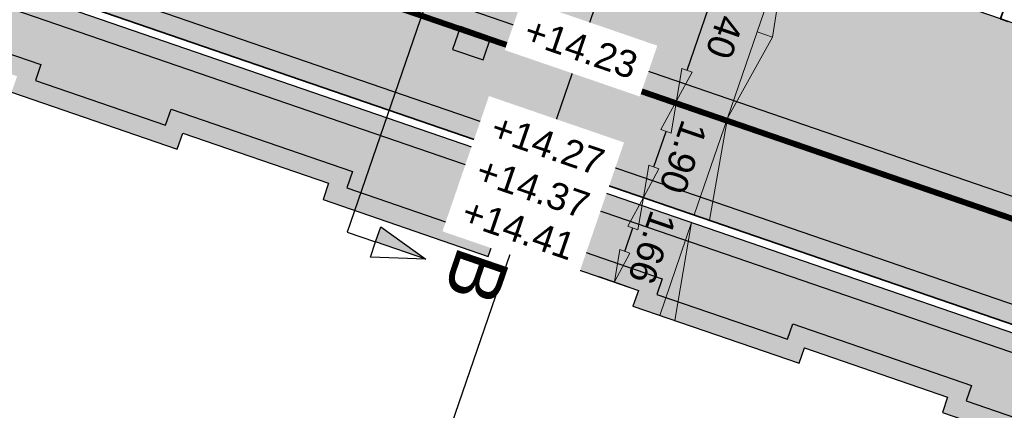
# Model space of a CAD drawing. Header units: metres. Extents: x 131295 to 132236, y 397710 to 398702.
# Tile 56 of 127: x 131425 to 131443, y 398034 to 398041. Entities that reach past the tile are written whole.
import ezdxf
from ezdxf.enums import TextEntityAlignment as Align

# ---------------------------------------------------------------- set-up
doc = ezdxf.new("R2010")
doc.units = ezdxf.units.M
doc.linetypes.add('AL-MATERIAALS', pattern=[2, 1, -1])
doc.linetypes.add('MA-1-3', pattern=[4, 1, -3])
doc.layers.get('Defpoints').update_dxf_attribs({"color": 128})
for name, color, linetype, lineweight in [('N-D-dwarsprofiel situatie @ 0.2', 7, 'Continuous', 25), ('N-IE-markering 1 - 3 streep 0.10', 255, 'MA-1-3', 18), ('N-KO-inritperronband 130-150x250mm', 3, 'Continuous', 35), ('N-KO-trottoirband 130-150x250mm', 3, 'Continuous', 35), ('N-KO-trottoirband achterkant', 8, 'Continuous', 5), ('N-RI-straatkolk', 7, 'Continuous', 25), ('N-VH-afschotrichting @ 0.2', 250, 'Continuous', 18), ("N-VH-arcering 'MAT' grijs 254", 254, 'Continuous', 18), ('X-AL-maatvoering', 1, 'Continuous', 18), ('X-AL-materiaalscheiding', 1, 'AL-MATERIAALS', 18), ('X-AL-planhoogte', 190, 'Continuous', 25)]:
    doc.layers.add(name, color=color, linetype=linetype, lineweight=lineweight)
doc.layers.add("N-VH-arcering 'MAT' kleur 1 (heiderood)", color=7, linetype='Continuous', lineweight=18, true_color=0xd98c8c)
doc.layers.add("N-VH-arcering 'MAT' kleur 5 (roodbruin)", color=7, linetype='Continuous', lineweight=18, true_color=0xc5a6a0)
for name, color, linetype, plot in [('X-AL-contourlijnen', 30, 'Continuous', False), ('X-AL-hulplijn bandenlijnnummers', 30, 'Continuous', False), ('X-AL-hulplijn hoogtetekst', 190, 'Continuous', False)]:
    doc.layers.add(name, color=color, linetype=linetype, plot=plot)
doc.styles.add('CS Annotative', font='arial.ttf')
doc.dimstyles.new('CS Annotative', dxfattribs={"dimtxt": 2.5, "dimasz": 3, "dimexe": 0.18, "dimexo": 0.0625, "dimgap": 1, "dimtad": 1, "dimzin": 0, "dimdsep": 46, "dimtxsty": 'CS Annotative', "dimblk": 'CS Dimensionpijl', "dimcen": 0, "dimse1": 1, "dimse2": 1, "dimclrd": 256, "dimclre": 256, "dimclrt": 2, "dimadec": 0, "dimazin": 0, "dimtm": 1e-09, "dimtfac": 1, "dimtofl": 0, "dimtmove": 1, "dimatfit": 3, "dimfxl": 1, "dimtfillclr": 256, "dimtolj": 1, "dimtzin": 0, "dimarcsym": 0})

# ---------------------------------------------------------------- blocks, each defined once
blk = doc.blocks.new('*U145')
blk.add_lwpolyline([(-2.178144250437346, -1.602556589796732), (0.6415352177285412, -2.626962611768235), (1.409839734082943, -0.5122030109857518), (-1.409839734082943, 0.5122030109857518)], close=True)
blk.add_solid([(-2.178144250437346, -1.602556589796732), (-1.409839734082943, 0.5122030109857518), (-2.178144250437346, -1.602556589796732), (0.6415352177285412, -2.626962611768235)])
blk = doc.blocks.new('CS Dimensionpijl')
h = blk.add_hatch(color=256)
h.dxf.hatch_style = 1
h.paths.add_polyline_path([(-1, -0.1666666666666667), (0, 0), (-1, 0.1666666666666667)])
at = {"flags": 128}
blk.add_lwpolyline([(0, 0.5), (0, -0.5)], dxfattribs=at)
blk.add_lwpolyline([(-1, -0.1666666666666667), (0, 0), (-1, 0.1666666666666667)], close=True, dxfattribs=at)
blk = doc.blocks.new('*D344')
at = {"layer": 'Defpoints', "color": 0, "transparency": 16777216}
for p in [(131434.7306351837, 398038.2658473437), (131436.622054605, 398037.6158222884), (131434.1911880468, 398036.6961835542)]:
    blk.add_point(p, dxfattribs=at)
at = {"layer": 'X-AL-maatvoering', "lineweight": -2, "transparency": 16777216}
blk.add_line((131436.2776149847, 398036.6135843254), (131436.4270470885, 398037.0483964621), dxfattribs=at)
at = {"layer": 'X-AL-maatvoering', "lineweight": -2, "transparency": 16777216, "xscale": 0.6000000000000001, "yscale": 0.6000000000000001, "zscale": 0.6000000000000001}
for p, rotation in [((131436.622054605, 398037.6158222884), 71.03366602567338), ((131436.0826074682, 398036.046158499), 251.0336660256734)]:
    blk.add_blockref('CS Dimensionpijl', p, dxfattribs=dict(at, rotation=rotation))
at = {"layer": 'X-AL-maatvoering', "color": 2, "transparency": 16777216, "insert": (131436.782899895, 398036.6830165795), "char_height": 0.5, "attachment_point": 5, "rotation": 251.03366602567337, "style": 'CS Annotative'}
blk.add_mtext('\\A1;1.66', dxfattribs=at)
blk = doc.blocks.new('*D345')
at = {"layer": 'Defpoints', "color": 0, "transparency": 16777216}
for p in [(131437.2395778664, 398039.4126691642), (131437.2395792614, 398039.4126686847), (131434.7306351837, 398038.2658473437)]:
    blk.add_point(p, dxfattribs=at)
at = {"layer": 'X-AL-maatvoering', "lineweight": -2, "transparency": 16777216}
blk.add_line((131436.8170621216, 398038.1832481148), (131437.0445703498, 398038.8452433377), dxfattribs=at)
at = {"layer": 'X-AL-maatvoering', "lineweight": -2, "transparency": 16777216, "xscale": 0.6000000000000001, "yscale": 0.6000000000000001, "zscale": 0.6000000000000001}
for p, rotation in [((131437.2395778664, 398039.4126691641), 71.03366602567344), ((131436.622054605, 398037.6158222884), 251.0336660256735)]:
    blk.add_blockref('CS Dimensionpijl', p, dxfattribs=dict(at, rotation=rotation))
at = {"layer": 'X-AL-maatvoering', "color": 2, "transparency": 16777216, "insert": (131437.3613850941, 398038.3662719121), "char_height": 0.5, "attachment_point": 5, "rotation": 251.03366602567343, "style": 'CS Annotative'}
blk.add_mtext('\\A1;1.90', dxfattribs=at)
blk = doc.blocks.new('*D346')
at = {"layer": 'Defpoints', "color": 0, "transparency": 16777216}
for p in [(131438.3446278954, 398042.6281038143), (131438.3446278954, 398042.6281038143), (131437.2395792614, 398039.4126686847)]:
    blk.add_point(p, dxfattribs=at)
at = {"layer": 'X-AL-maatvoering', "lineweight": -2, "transparency": 16777216}
blk.add_line((131437.434585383, 398039.9800949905), (131438.1496203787, 398042.060677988), dxfattribs=at)
at = {"layer": 'X-AL-maatvoering', "lineweight": -2, "transparency": 16777216, "xscale": 0.6000000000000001, "yscale": 0.6000000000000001, "zscale": 0.6000000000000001}
for p, rotation in [((131438.3446278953, 398042.6281038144), 71.03366602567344), ((131437.2395778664, 398039.4126691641), 251.0336660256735)]:
    blk.add_blockref('CS Dimensionpijl', p, dxfattribs=dict(at, rotation=rotation))
at = {"layer": 'X-AL-maatvoering', "color": 2, "transparency": 16777216, "insert": (131438.2228330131, 398040.87235725), "char_height": 0.5, "attachment_point": 5, "rotation": 251.03366602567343, "style": 'CS Annotative'}
blk.add_mtext('\\A1;3.40', dxfattribs=at)
blk = doc.blocks.new('*U432')
at = {"ltscale": 0.2}
h = blk.add_hatch(color=256, dxfattribs=at)
h.dxf.hatch_style = 1
h.paths.add_polyline_path([(0, 0), (-2.96496574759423, -8.627350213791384), (-1.54640118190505, -9.11486900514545)])
blk.add_lwpolyline([(0, 0), (-2.96496574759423, -8.627350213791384), (-1.54640118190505, -9.11486900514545)], close=True, dxfattribs=at)
blk = doc.blocks.new('*U433')
at = {"ltscale": 0.2}
h = blk.add_hatch(color=256, dxfattribs=at)
h.dxf.hatch_style = 1
h.paths.add_polyline_path([(0, 0), (-3.087618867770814, -8.984241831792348), (-1.669054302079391, -9.471760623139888)])
blk.add_lwpolyline([(0, 0), (-3.087618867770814, -8.984241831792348), (-1.669054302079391, -9.471760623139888)], close=True, dxfattribs=at)
blk = doc.blocks.new('*U436')
at = {"ltscale": 0.2}
h = blk.add_hatch(color=256, dxfattribs=at)
h.dxf.hatch_style = 1
h.paths.add_polyline_path([(0, 0), (-2.762625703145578, -8.038588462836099), (-1.34406113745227, -8.526107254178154)])
blk.add_lwpolyline([(0, 0), (-2.762625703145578, -8.038588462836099), (-1.34406113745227, -8.526107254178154)], close=True, dxfattribs=at)
blk = doc.blocks.new('*U437')
at = {"ltscale": 0.2}
h = blk.add_hatch(color=256, dxfattribs=at)
h.dxf.hatch_style = 1
h.paths.add_polyline_path([(0, 0), (2.762625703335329, 8.03858845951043), (4.181190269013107, 7.551069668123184)])
blk.add_lwpolyline([(0, 0), (2.762625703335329, 8.03858845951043), (4.181190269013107, 7.551069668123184)], close=True, dxfattribs=at)
blk = doc.blocks.new('*U517')
for points in [[(22.15527586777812, 55.83011120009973), (21.67361490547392, 54.4306169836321), (26.82770626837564, 54.22400043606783)], [(-7.101297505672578, -29.28189097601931), (-6.620702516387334, -27.88203033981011), (-2.428867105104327, -30.88800174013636)]]:
    blk.add_hatch(color=256).paths.add_polyline_path(points)
for p, q in [((22.63737407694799, 57.23087586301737), (22.15549449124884, 55.83074642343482)), ((26.82770626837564, 54.22400043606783), (22.63737407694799, 57.23087586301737)), ((22.15527586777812, 55.83011120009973), (21.67361490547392, 54.4306169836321)), ((26.82770626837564, 54.22400043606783), (22.15527586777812, 55.83011120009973)), ((21.67361490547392, 54.4306169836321), (26.82770626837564, 54.22400043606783)), ((-7.101297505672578, -29.28189097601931), (-6.620702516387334, -27.88203033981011)), ((-6.620702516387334, -27.88203033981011), (-2.428867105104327, -30.88800174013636)), ((-7.582328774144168, -30.68302239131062), (-7.101515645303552, -29.28252636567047)), ((-2.428867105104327, -30.88800174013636), (-7.101297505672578, -29.28189097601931)), ((-2.428867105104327, -30.88800174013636), (-7.582328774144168, -30.68302239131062))]:
    blk.add_line(p, q)
blk.add_lwpolyline([(19.50438224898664, 56.74133478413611), (-9.75219112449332, -28.37066739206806)])
at = {"ltscale": 10, "flags": 128}
for points in [[(19.50438224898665, 56.74133478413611), (22.15527586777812, 55.83011120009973)], [(-9.75219112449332, -28.37066739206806), (-7.101297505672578, -29.28189097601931)]]:
    blk.add_lwpolyline(points, dxfattribs=at)
at = {"lineweight": 50, "style": 'CS Annotative'}
for tag, p in [('Dwp1:', (31.55710888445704, 52.60142409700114)), ('Dwp2:', (2.288196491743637, -32.51256854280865))]:
    blk.add_attdef(tag, text='', height=5, rotation=251.03, dxfattribs=at).set_placement(p, align=Align.MIDDLE_CENTER)

msp = doc.modelspace()

# ---------------------------------------------------------------- hatches: boundary and pattern name
at = {"layer": "N-VH-arcering 'MAT' grijs 254"}
h = msp.add_hatch(color=256, dxfattribs=at)
h.dxf.hatch_style = 1
edge = h.paths.add_edge_path()
edge.add_line((131342.7596675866, 398069.7150251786), (131341.6284153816, 398070.1038041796))
edge.add_line((131341.6284153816, 398070.1038041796), (131341.1231030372, 398068.6334683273))
edge.add_line((131341.1231030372, 398068.6334683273), (131344.6623296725, 398067.4126458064))
edge.add_line((131344.6623296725, 398067.4126458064), (131344.6740631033, 398067.4469791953))
edge.add_line((131344.6740631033, 398067.4469791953), (131348.0075427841, 398066.3393957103))
edge.add_line((131348.0075427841, 398066.3393957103), (131348.1551189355, 398066.6045629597))
edge.add_line((131348.1551189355, 398066.6045629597), (131349.7807163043, 398066.0654328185))
edge.add_line((131349.7807163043, 398066.0654328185), (131349.7230970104, 398065.7357829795))
edge.add_line((131349.7230970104, 398065.7357829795), (131352.9977042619, 398064.5906258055))
edge.add_line((131352.9977042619, 398064.5906258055), (131359.3359764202, 398062.4226722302))
edge.add_line((131359.3359764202, 398062.4226722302), (131362.6641292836, 398061.2657356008))
edge.add_line((131362.6641292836, 398061.2657356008), (131364.5270973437, 398060.6138699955))
edge.add_line((131364.5270973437, 398060.6138699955), (131367.1167447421, 398059.7265202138))
edge.add_line((131367.1167447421, 398059.7265202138), (131367.026, 398059.459))
edge.add_line((131367.026, 398059.459), (131370.098, 398058.395))
edge.add_line((131370.098, 398058.395), (131370.1939942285, 398058.6743678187))
edge.add_line((131370.1939942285, 398058.6743678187), (131372.87, 398057.7548592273))
edge.add_line((131372.87, 398057.7548592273), (131372.798, 398057.475))
edge.add_line((131372.798, 398057.475), (131375.874, 398056.408))
edge.add_line((131375.874, 398056.408), (131375.9677388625, 398056.6843470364))
edge.add_line((131375.9677388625, 398056.6843470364), (131378.6559271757, 398055.7724946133))
edge.add_line((131378.6559271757, 398055.7724946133), (131378.565, 398055.482))
edge.add_line((131378.565, 398055.482), (131381.648, 398054.431))
edge.add_line((131381.648, 398054.431), (131381.7417237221, 398054.7073024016))
edge.add_line((131381.7417237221, 398054.7073024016), (131384.4259537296, 398053.7807277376))
edge.add_line((131384.4259537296, 398053.7807277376), (131384.333, 398053.51))
edge.add_line((131384.333, 398053.51), (131387.4252257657, 398052.4812634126))
edge.add_line((131387.4252257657, 398052.4812634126), (131387.496, 398052.694))
edge.add_line((131387.496, 398052.694), (131390.1800521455, 398051.7985150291))
edge.add_line((131390.1800521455, 398051.7985150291), (131390.098, 398051.52))
edge.add_line((131390.098, 398051.52), (131393.18, 398050.474))
edge.add_line((131393.18, 398050.474), (131393.2714851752, 398050.7368751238))
edge.add_line((131393.2714851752, 398050.7368751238), (131395.9504230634, 398049.816756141))
edge.add_line((131395.9504230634, 398049.816756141), (131395.88, 398049.547))
edge.add_line((131395.88, 398049.547), (131398.945, 398048.484))
edge.add_line((131398.945, 398048.484), (131399.0383878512, 398048.7557825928))
edge.add_line((131399.0383878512, 398048.7557825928), (131401.7112560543, 398047.8374293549))
edge.add_line((131401.7112560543, 398047.8374293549), (131401.639, 398047.568))
edge.add_line((131401.639, 398047.568), (131404.71, 398046.501))
edge.add_line((131404.71, 398046.501), (131404.8076832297, 398046.7735482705))
edge.add_line((131404.8076832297, 398046.7735482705), (131407.6766714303, 398045.7900599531))
edge.add_line((131407.6766714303, 398045.7900599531), (131407.594, 398045.52))
edge.add_line((131407.594, 398045.52), (131410.663, 398044.462))
edge.add_line((131410.663, 398044.462), (131410.7587688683, 398044.7407119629))
edge.add_line((131410.7587688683, 398044.7407119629), (131413.4489326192, 398043.8189923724))
edge.add_line((131413.4489326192, 398043.8189923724), (131413.353, 398043.539))
edge.add_line((131413.353, 398043.539), (131416.433, 398042.48))
edge.add_line((131416.433, 398042.48), (131416.5303210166, 398042.7632291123))
edge.add_line((131416.5303210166, 398042.7632291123), (131419.2121201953, 398041.8443754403))
edge.add_line((131419.2121201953, 398041.8443754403), (131419.112, 398041.553))
edge.add_line((131419.112, 398041.553), (131422.201, 398040.491))
edge.add_line((131422.201, 398040.491), (131422.3022357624, 398040.7856220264))
edge.add_line((131422.3022357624, 398040.7856220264), (131424.9762075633, 398039.8694502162))
edge.add_line((131424.9762075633, 398039.8694502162), (131424.874, 398039.572))
edge.add_line((131424.874, 398039.572), (131427.9534064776, 398038.513860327))
edge.add_line((131427.9534064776, 398038.513860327), (131428.0565548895, 398038.8140436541))
edge.add_line((131428.0565548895, 398038.8140436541), (131430.7684406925, 398037.8790389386))
edge.add_line((131430.7684406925, 398037.8790389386), (131430.665, 398037.578))
edge.add_line((131430.665, 398037.578), (131433.739, 398036.521))
edge.add_line((131433.739, 398036.521), (131433.8408027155, 398036.8172720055))
edge.add_line((131433.8408027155, 398036.8172720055), (131436.529101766, 398035.8882320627))
edge.add_line((131436.529101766, 398035.8882320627), (131436.428, 398035.594))
edge.add_line((131436.428, 398035.594), (131439.518, 398034.536))
edge.add_line((131439.518, 398034.536), (131439.6160726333, 398034.8214165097))
edge.add_line((131439.6160726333, 398034.8214165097), (131442.2801548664, 398033.9007455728))
edge.add_line((131442.2801548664, 398033.9007455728), (131442.183, 398033.618))
edge.add_line((131442.183, 398033.618), (131445.276, 398032.553))
edge.add_line((131445.276, 398032.553), (131445.352, 398032.781))
edge.add_line((131445.352, 398032.781), (131451.0680801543, 398030.8133967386))
edge.add_line((131451.0680801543, 398030.8133967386), (131450.7460321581, 398029.8695272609))
edge.add_line((131450.7460321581, 398029.8695272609), (131450.167661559, 398028.1744185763))
edge.add_line((131450.167661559, 398028.1744185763), (131452.4597349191, 398027.395141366))
edge.add_line((131452.4597349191, 398027.395141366), (131452.9206496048, 398028.7351172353))
edge.add_arc((131448.334383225, 398030.3126661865), 4.849999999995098, 341.0181981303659, 431.033621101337)
edge.add_line((131449.9106975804, 398034.8993570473), (131448.8710825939, 398035.2566429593))
edge.add_arc((131448.8223306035, 398035.1147865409), 0.1500000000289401, 71.03362109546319, 161.0336211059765)
edge.add_line((131448.6804741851, 398035.1635385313), (131448.1117009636, 398033.508546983))
edge.add_line((131448.1117009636, 398033.508546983), (131410.4724646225, 398046.4440750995))
edge.add_line((131410.4724646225, 398046.4440750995), (131411.0412377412, 398048.099066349))
edge.add_arc((131410.899381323, 398048.1478183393), 0.1499999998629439, 341.0336211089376, 431.0336210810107)
edge.add_line((131410.9481333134, 398048.2896747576), (131410.7368746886, 398047.6749636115))
edge.add_line((131410.7368746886, 398047.6749636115), (131410.5950182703, 398047.7237156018))
edge.add_line((131410.5950182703, 398047.7237156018), (131409.7438797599, 398048.0162275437))
edge.add_line((131409.7438797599, 398048.0162275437), (131409.6020233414, 398048.064979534))
edge.add_line((131409.6020233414, 398048.064979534), (131409.8132819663, 398048.6796906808))
edge.add_arc((131409.7645299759, 398048.5378342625), 0.1499999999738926, 71.03362108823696, 161.0336211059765)
edge.add_line((131409.6226735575, 398048.5865862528), (131409.0539004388, 398046.9315950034))
edge.add_line((131409.0539004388, 398046.9315950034), (131381.8174681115, 398056.2919771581))
edge.add_line((131381.8174681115, 398056.2919771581), (131382.3862412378, 398057.9469684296))
edge.add_arc((131382.2443848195, 398057.99572042), 0.1499999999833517, 341.0336210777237, 431.0336166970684)
edge.add_line((131382.2931368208, 398058.1375768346), (131381.1582855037, 398058.5275928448))
edge.add_arc((131381.1095335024, 398058.3857364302), 0.1499999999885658, 71.03361669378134, 161.0336211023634)
edge.add_line((131380.967677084, 398058.4344884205), (131380.3989039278, 398056.779497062))
edge.add_line((131380.3989039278, 398056.779497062), (131342.7596675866, 398069.7150251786))
at = {"layer": "N-VH-arcering 'MAT' kleur 1 (heiderood)"}
h = msp.add_hatch(color=256, dxfattribs=at)
h.dxf.hatch_style = 1
edge = h.paths.add_edge_path()
edge.add_line((131409.8620339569, 398048.8215470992), (131410.0038903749, 398048.7727951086))
edge.add_line((131410.0038903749, 398048.7727951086), (131410.8550288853, 398048.4802831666))
edge.add_line((131410.8550288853, 398048.4802831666), (131410.9968853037, 398048.4315311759))
edge.add_line((131410.9968853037, 398048.4315311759), (131448.9198345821, 398035.3984993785))
edge.add_line((131448.9198345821, 398035.3984993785), (131448.9664546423, 398035.3824773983))
edge.add_line((131448.9664546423, 398035.3824773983), (131450.0715097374, 398038.5979185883))
edge.add_line((131450.0715097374, 398038.5979185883), (131443.4049175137, 398040.8890337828))
edge.add_line((131443.4049175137, 398040.8890337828), (131443.2630633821, 398040.9377849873))
edge.add_line((131443.2630633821, 398040.9377849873), (131442.4119248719, 398041.2302969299))
edge.add_line((131442.4119248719, 398041.2302969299), (131442.2700713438, 398041.279044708))
edge.add_line((131442.2700713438, 398041.279044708), (131425.1527250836, 398047.1617716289))
edge.add_line((131425.1527250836, 398047.1617716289), (131425.0108691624, 398047.2105234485))
edge.add_line((131425.0108691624, 398047.2105234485), (131424.1597306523, 398047.503035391))
edge.add_line((131424.1597306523, 398047.503035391), (131424.0178742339, 398047.5517873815))
edge.add_line((131424.0178742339, 398047.5517873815), (131412.1019352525, 398051.6469545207))
edge.add_line((131412.1019352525, 398051.6469545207), (131411.9600786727, 398051.6957065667))
edge.add_line((131411.9600786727, 398051.6957065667), (131411.1089401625, 398051.9882185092))
edge.add_line((131411.1089401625, 398051.9882185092), (131410.9670825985, 398052.0369676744))
edge.add_line((131410.9670825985, 398052.0369676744), (131399.0649682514, 398056.1273760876))
edge.add_arc((131399.1485271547, 398056.4155043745), 0.300000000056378, 251.026707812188, 253.82752913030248, ccw=False)
edge.add_line((131399.050988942, 398056.1318033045), (131397.261760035, 398056.746951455))
edge.add_line((131397.261760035, 398056.746951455), (131396.1567577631, 398053.5316582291))
edge.add_line((131396.1567577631, 398053.5316582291), (131409.8620339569, 398048.8215470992))
at = {"layer": "N-VH-arcering 'MAT' kleur 5 (roodbruin)"}
h = msp.add_hatch(color=256, dxfattribs=at)
h.dxf.hatch_style = 1
edge = h.paths.add_edge_path()
edge.add_arc((131410.899381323, 398048.1478183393), 0.2999999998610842, -18.96637890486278, 71.03362154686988, ccw=False)
edge.add_line((131411.1830941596, 398048.0503143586), (131410.7443263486, 398046.7736068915))
edge.add_arc((131410.9807537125, 398046.6923535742), 0.2499999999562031, 161.0336210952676, 251.0336210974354)
edge.add_line((131410.8995003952, 398046.4559262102), (131447.7821691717, 398033.780408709))
edge.add_arc((131447.863422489, 398034.0168360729), 0.2499999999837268, 251.0336210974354, 341.0336210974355)
edge.add_line((131448.0998498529, 398033.9355827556), (131448.5386177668, 398035.2122905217))
edge.add_arc((131448.8223306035, 398035.1147865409), 0.3000000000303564, 71.03362154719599, 161.0336210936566, ccw=False)
edge.add_line((131448.9198345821, 398035.3984993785), (131410.9968853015, 398048.4315311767))

# ---------------------------------------------------------------- linework, layer by layer
at = {"layer": 'N-IE-markering 1 - 3 streep 0.10', "const_width": 0.1, "flags": 128}
msp.add_lwpolyline([(131411.7372022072, 398048.1242350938), (131448.1470163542, 398035.6112245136)], dxfattribs=at)
at = {"layer": 'N-KO-inritperronband 130-150x250mm', "ltscale": 0.8}
msp.add_lwpolyline([(131443.5230739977, 398041.6943525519), (131443.2630633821, 398040.9377849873), (131443.4049175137, 398040.8890337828)], dxfattribs=at)
at = {"layer": 'N-KO-trottoirband 130-150x250mm', "ltscale": 0.8}
msp.add_lwpolyline([(131452.6017522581, 398027.346857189), (131453.0624928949, 398028.6863270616, 0.4142924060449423), (131449.9594495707, 398035.0412134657), (131448.9198345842, 398035.3984993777, 0.4142135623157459), (131448.5386177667, 398035.2122905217), (131448.0998498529, 398033.9355827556, -0.4142135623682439), (131447.7821691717, 398033.780408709), (131410.8995003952, 398046.4559262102, -0.4142135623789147), (131410.7443263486, 398046.7736068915), (131411.1830941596, 398048.0503143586, 0.4142135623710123), (131410.9968853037, 398048.4315311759)], format="xyb", dxfattribs=at)
at = {"layer": 'N-KO-trottoirband achterkant', "ltscale": 0.8}
msp.add_lwpolyline([(131452.6017522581, 398027.346857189), (131452.4597349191, 398027.395141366), (131452.9206496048, 398028.7351172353, 0.4142924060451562), (131449.9106975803, 398034.8993570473), (131448.8710825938, 398035.2566429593, 0.4142135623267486), (131448.6804741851, 398035.1635385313), (131448.1117009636, 398033.508546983), (131410.4724646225, 398046.4440750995), (131411.0412377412, 398048.0990663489, 0.4142135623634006), (131410.9481333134, 398048.2896747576)], format="xyb", dxfattribs=at)
at = {"layer": 'X-AL-contourlijnen', "flags": 128}
for points in [[(131409.8620339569, 398048.8215470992), (131410.0038903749, 398048.7727951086), (131410.8550288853, 398048.4802831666), (131410.9968853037, 398048.4315311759), (131448.9198345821, 398035.3984993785), (131448.9664546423, 398035.3824773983), (131450.0715097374, 398038.5979185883), (131443.4049175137, 398040.8890337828), (131443.2630633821, 398040.9377849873), (131442.4119248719, 398041.2302969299), (131442.2700713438, 398041.279044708), (131425.1527250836, 398047.1617716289), (131425.0108691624, 398047.2105234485), (131424.1597306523, 398047.503035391), (131424.0178742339, 398047.5517873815), (131412.1019352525, 398051.6469545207), (131411.9600786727, 398051.6957065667), (131411.1089401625, 398051.9882185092), (131410.9670825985, 398052.0369676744), (131399.0649682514, 398056.1273760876, -0.0122214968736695), (131399.050988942, 398056.1318033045), (131397.261760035, 398056.746951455), (131396.1567577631, 398053.5316582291)], [(131410.9968853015, 398048.4315311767, -0.4142135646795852), (131411.1830941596, 398048.0503143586), (131410.7443263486, 398046.7736068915, 0.4142135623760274), (131410.8995003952, 398046.4559262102), (131447.7821691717, 398033.780408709, 0.4142135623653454), (131448.0998498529, 398033.9355827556), (131448.5386177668, 398035.2122905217, -0.4142135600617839), (131448.9198345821, 398035.3984993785)]]:
    msp.add_lwpolyline(points, format="xyb", close=True, dxfattribs=at)
for points in [[(131448.1117009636, 398033.508546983), (131410.4724646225, 398046.4440750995)], [(131424.874, 398039.572), (131427.9534064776, 398038.513860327), (131428.0565548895, 398038.8140436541), (131430.7684406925, 398037.8790389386), (131430.665, 398037.578), (131433.739, 398036.521), (131433.8408027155, 398036.8172720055), (131436.529101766, 398035.8882320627), (131436.428, 398035.594), (131439.518, 398034.536), (131439.6160726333, 398034.8214165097), (131442.2801548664, 398033.9007455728), (131442.183, 398033.618), (131445.276, 398032.553)]]:
    msp.add_lwpolyline(points, dxfattribs=at)
at = {"layer": 'X-AL-hulplijn bandenlijnnummers', "ltscale": 0.8}
msp.add_lwpolyline([(131453.0303002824, 398027.5167000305), (131453.3934605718, 398028.5724833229, 0.4142924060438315), (131450.0732042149, 398035.3722117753), (131449.0335892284, 398035.7294976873, 0.4142135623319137), (131448.2076194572, 398035.3260451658), (131447.8013528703, 398034.1439083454), (131411.107825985, 398046.7544231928), (131411.5140924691, 398047.9365597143, 0.2846489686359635), (131411.3622825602, 398048.604132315, 0.2846489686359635)], format="xyb", dxfattribs=at)
at = {"layer": 'X-AL-hulplijn hoogtetekst', "flags": 128}
for points in [[(131432.9238190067, 398033.0084389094), (131440.6648257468, 398055.5329406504)], [(131411.1106399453, 398048.7625294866), (131449.0335892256, 398035.7294976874)], [(131422.0848682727, 398041.2300714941), (131425.4210494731, 398040.0870096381), (131425.3187408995, 398039.7892654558), (131427.736141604, 398038.9586029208), (131427.8394082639, 398039.2591303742), (131431.2130634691, 398038.0959606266), (131431.1097171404, 398037.7951963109), (131433.5217571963, 398036.965812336), (131433.6237364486, 398037.2625981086), (131436.9736427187, 398036.104915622), (131436.8728654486, 398035.8116279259), (131439.3006090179, 398034.9803810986), (131439.3990063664, 398035.2667426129), (131442.7246958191, 398034.1174291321), (131442.6276689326, 398033.8350560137), (131445.055737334, 398032.999009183), (131445.1491973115, 398033.2793891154), (131451.5362941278, 398031.0752448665), (131450.6129490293, 398028.3927017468), (131452.5723972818, 398027.7265130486)]]:
    msp.add_lwpolyline(points, dxfattribs=at)
at = {"layer": 'X-AL-hulplijn hoogtetekst', "ltscale": 0.8}
for points in [[(131452.9327199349, 398027.2330134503), (131453.3934605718, 398028.5724833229, 0.4142924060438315), (131450.0732042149, 398035.3722117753), (131449.0335892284, 398035.7294976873, 0.4142135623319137), (131448.2076194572, 398035.3260451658), (131447.8013528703, 398034.1439083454), (131411.107825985, 398046.7544231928), (131411.5140924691, 398047.9365597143, 0.4142135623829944), (131411.1106399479, 398048.7625294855, 0.4142135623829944)], [(131452.4890898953, 398027.0154855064), (131452.0145166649, 398027.1768346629), (131452.589681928, 398028.8489609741, 0.4142924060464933), (131449.7969429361, 398034.5683587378), (131448.9464698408, 398034.860641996), (131448.3289446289, 398033.0637940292), (131410.0277116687, 398046.2268314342), (131410.6656384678, 398048.0830430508)]]:
    msp.add_lwpolyline(points, format="xyb", dxfattribs=at)
at = {"layer": 'X-AL-materiaalscheiding', "flags": 128}
for points in [[(131344.642926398, 398067.355869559), (131344.6740631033, 398067.4469791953), (131348.0075427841, 398066.3393957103), (131348.1551189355, 398066.6045629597), (131349.7807163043, 398066.0654328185), (131349.7230970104, 398065.7357829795), (131352.9977042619, 398064.5906258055), (131359.3359764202, 398062.4226722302), (131362.6641292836, 398061.2657356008), (131364.5270973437, 398060.6138699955), (131367.1167447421, 398059.7265202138), (131367.026, 398059.459), (131370.098, 398058.395), (131370.1939942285, 398058.6743678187), (131372.87, 398057.7548592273), (131372.798, 398057.475), (131375.874, 398056.408), (131375.9677388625, 398056.6843470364), (131378.6559271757, 398055.7724946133), (131378.565, 398055.482), (131381.648, 398054.431), (131381.7417237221, 398054.7073024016), (131384.4259537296, 398053.7807277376), (131384.333, 398053.51), (131387.4252257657, 398052.4812634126), (131387.496, 398052.694), (131390.1800521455, 398051.7985150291), (131390.098, 398051.52), (131393.18, 398050.474), (131393.2714851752, 398050.7368751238), (131395.9504230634, 398049.816756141), (131395.88, 398049.547), (131398.945, 398048.484), (131399.0383878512, 398048.7557825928), (131401.7112560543, 398047.8374293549), (131401.639, 398047.568), (131404.71, 398046.501), (131404.8076832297, 398046.7735482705), (131407.6766714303, 398045.7900599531), (131407.594, 398045.52), (131410.663, 398044.462), (131410.7587688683, 398044.7407119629), (131413.4489326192, 398043.8189923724), (131413.353, 398043.539), (131416.433, 398042.48), (131416.5303210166, 398042.7632291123), (131419.2121201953, 398041.8443754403), (131419.112, 398041.553), (131422.201, 398040.491), (131422.3022357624, 398040.7856220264), (131424.9762075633, 398039.8694502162), (131424.874, 398039.572), (131427.9534064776, 398038.513860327), (131428.0565548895, 398038.8140436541), (131430.7684406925, 398037.8790389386), (131430.665, 398037.578), (131433.739, 398036.521), (131433.8408027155, 398036.8172720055), (131436.529101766, 398035.8882320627), (131436.428, 398035.594), (131439.518, 398034.536), (131439.6160726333, 398034.8214165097), (131442.2801548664, 398033.9007455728), (131442.183, 398033.618), (131445.276, 398032.553), (131445.352, 398032.781), (131451.0680801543, 398030.8133967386), (131450.167661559, 398028.1744185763), (131452.4597349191, 398027.395141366)], [(131410.9968853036, 398048.4315311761), (131448.9198345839, 398035.398499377)]]:
    msp.add_lwpolyline(points, dxfattribs=at)

# ---------------------------------------------------------------- block references
at = {"layer": 'N-D-dwarsprofiel situatie @ 0.2', "xscale": 0.2, "yscale": 0.2, "zscale": 0.2}
msp.add_blockref('*U517', (131433.0635569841, 398042.6454568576), dxfattribs=at).add_auto_attribs({'Dwp1:': 'B', 'Dwp2:': 'B'})
at = {"layer": 'N-RI-straatkolk', "xscale": 0.2, "yscale": 0.2, "zscale": 0.2, "rotation": 1}
msp.add_blockref('*U145', (131433.5047705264, 398040.6962153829), dxfattribs=at)
at = {"layer": 'N-VH-afschotrichting @ 0.2', "xscale": 0.2, "yscale": 0.2, "zscale": 0.2}
for name, p in [('*U436', (131439.2903376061, 398042.3030912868)), ('*U437', (131438.1852873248, 398039.0876559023)), ('*U433', (131438.1852873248, 398039.0876559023)), ('*U432', (131437.519011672, 398037.1489510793))]:
    msp.add_blockref(name, p, dxfattribs=at)

# ---------------------------------------------------------------- dimensions: what is measured, and where the dimension line sits
at = {"layer": 'X-AL-maatvoering'}
dim = msp.add_linear_dim(base=(131438.3446278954, 398042.6281038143), p1=(131437.2395792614, 398039.4126686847), p2=(131438.3446278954, 398042.6281038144), angle=251.0336660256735, dimstyle='CS Annotative', dxfattribs=at)
dim.commit()
dim.dimension.update_dxf_attribs({"geometry": '*D346', "text_midpoint": (131438.2228330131, 398040.87235725)})

# ---------------------------------------------------------------- next in the draw order: texts
at = {"layer": 'X-AL-planhoogte', "char_height": 0.5, "attachment_point": 5, "rotation": 341.0336528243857, "style": 'CS Annotative', "bg_fill": 2}
for s, insert in [('+14.23', (131435.4619133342, 398040.3936940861)), ('+14.41', (131434.3049425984, 398037.0271824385))]:
    msp.add_mtext(s, dxfattribs=dict(at, insert=insert))

# ---------------------------------------------------------------- next in the draw order: texts
at = {"layer": 'X-AL-planhoogte', "insert": (131434.5681289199, 398037.7929924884), "char_height": 0.5, "attachment_point": 5, "rotation": 341.0336528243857, "style": 'CS Annotative', "bg_fill": 2}
msp.add_mtext('+14.37', dxfattribs=at)

# ---------------------------------------------------------------- next in the draw order: texts
at = {"layer": 'X-AL-planhoogte', "insert": (131434.8443895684, 398038.5968457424), "char_height": 0.5, "attachment_point": 5, "rotation": 341.0336528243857, "style": 'CS Annotative', "bg_fill": 2}
msp.add_mtext('+14.27', dxfattribs=at)

# ---------------------------------------------------------------- next in the draw order: dimensions: what is measured, and where the dimension line sits
at = {"layer": 'X-AL-maatvoering'}
dim = msp.add_linear_dim(base=(131437.2395778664, 398039.4126691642), p1=(131434.7306351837, 398038.2658473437), p2=(131437.2395792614, 398039.4126686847), angle=251.0336660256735, dimstyle='CS Annotative', dxfattribs=at)
dim.commit()
dim.dimension.update_dxf_attribs({"geometry": '*D345', "text_midpoint": (131437.3613850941, 398038.3662719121)})
dim = msp.add_aligned_dim(p1=(131434.1911880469, 398036.6961835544), p2=(131434.7306351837, 398038.2658473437), distance=-1.9999999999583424, dimstyle='CS Annotative', dxfattribs=at)
dim.commit()
dim.dimension.update_dxf_attribs({"geometry": '*D344', "text_midpoint": (131436.782899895, 398036.6830165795)})

doc.saveas('drawing.dxf')
